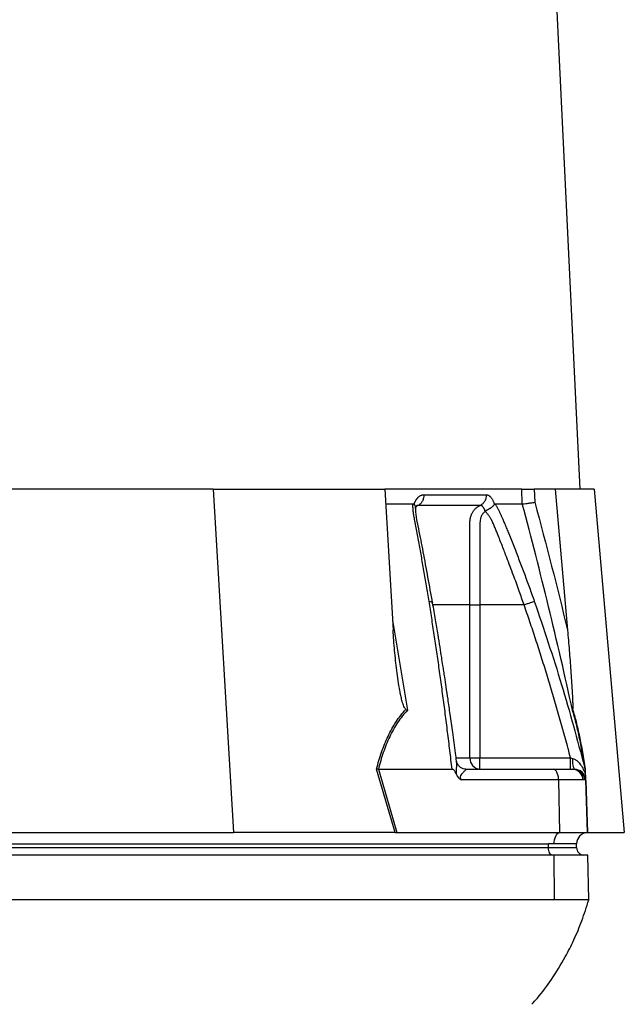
# Model space of a CAD drawing. Header units: millimetres. Extents: x 2169 to 3639, y 1062 to 4821.
# Tile 10 of 13: x 3055 to 3378, y 1887 to 2414. Entities that reach past the tile are written whole.
import ezdxf

# ---------------------------------------------------------------- set-up
doc = ezdxf.new("R2010")
doc.units = ezdxf.units.MM
doc.header["$LTSCALE"] = 2

msp = doc.modelspace()

# ---------------------------------------------------------------- linework, layer by layer
at = {"color": 7, "linetype": 'Continuous', "lineweight": 25}
for p, q in [((3354.64, 2162.98), (3273.64, 3846.98)), ((3158.11, 2162.98), (3042.61, 2162.98)), ((3158.11, 2162.98), (3168.94, 1978.98)), ((3158.11, 2162.98), (3249.99, 2162.98)), ((3249.99, 2162.98), (3254.44, 2087.4)), ((3323.34, 2162.98), (3249.99, 2162.98)), ((3323.61, 2154.99), (3323.34, 2162.98)), ((3329.99, 2162.98), (3330.23, 2155.89)), ((3341.19, 2162.98), (3329.99, 2162.98)), ((3341.19, 2162.98), (3347.8, 2087.4)), ((3362.11, 2162.98), (3341.19, 2162.98)), ((3362.11, 2162.98), (3378.2, 1978.98)), ((3250.46, 2154.98), (3265.04, 2154.98)), ((3265.64, 2154.72), (3265.73, 2154.98)), ((3308.56, 2154.98), (3308.64, 2154.72)), ((3295.56, 2018.98), (3295.56, 2100.98)), ((3300.93, 2100.98), (3300.93, 2018.98)), ((3324.53, 2100.98), (3300.93, 2100.98)), ((3295.56, 2018.98), (3300.93, 2018.98)), ((3300.93, 2012.98), (3300.93, 2018.98)), ((3300.93, 2018.98), (3349.45, 2018.98)), ((3356.91, 2014.11), (3357.23, 2012.98)), ((3255.44, 1978.98), (3245.57, 2013.03)), ((3246.52, 2012.99), (3256.38, 1978.98)), ((3246.55, 2012.98), (3286.01, 2012.98)), ((3293.38, 2012.98), (3340.03, 2012.98)), ((3340.03, 2012.98), (3350.35, 2012.98)), ((3350.35, 2012.98), (3351.06, 2012.98)), ((3351.06, 2012.98), (3351.43, 2012.98)), ((3357.21, 2012.93), (3357.05, 2013.61)), ((3343.02, 2007.19), (3290.95, 2007.19)), ((3343.02, 2007.19), (3343.52, 1978.98)), ((3356.07, 2007.19), (3343.02, 2007.19)), ((3356.96, 2007.19), (3356.07, 2007.19)), ((3357.43, 2007.19), (3356.96, 2007.19)), ((3357.43, 2007.19), (3358.41, 1978.98)), ((3047.88, 1978.98), (3168.94, 1978.98)), ((3254.96, 1978.98), (3168.94, 1978.98)), ((3256.38, 1978.98), (3343.52, 1978.98)), ((3343.52, 1978.98), (3358.41, 1978.98)), ((3358.62, 1978.98), (3378.2, 1978.98)), ((2853.62, 1972.98), (3337.62, 1972.98)), ((3340.62, 1972.98), (3337.62, 1972.98)), ((3337.62, 1970.98), (3337.62, 1972.98)), ((3352.62, 1972.98), (3340.62, 1972.98)), ((3352.62, 1970.98), (3352.62, 1972.98)), ((2853.62, 1970.98), (3337.62, 1970.98)), ((3340.67, 1966.98), (2856.67, 1966.98)), ((3337.62, 1970.98), (3352.62, 1970.98)), ((3340.88, 1942.98), (3340.67, 1966.98)), ((3358.73, 1966.98), (3340.67, 1966.98)), ((3359.15, 1942.98), (3358.73, 1966.98)), ((3340.88, 1942.98), (2856.88, 1942.98))]:
    msp.add_line(p, q, dxfattribs=at)
at = {"color": 8, "linetype": 'Continuous', "lineweight": 25}
for p, q in [((3254.12, 2092.75), (3262.07, 2044.5)), ((3288.33, 2018.98), (3295.56, 2018.98)), ((3357.54, 2006.87), (3358.51, 1978.98))]:
    msp.add_line(p, q, dxfattribs=at)
at = {"color": 7, "linetype": 'Continuous', "lineweight": 25, "flags": 128}
for points in [[(3340.62, 1972.98), (3340.68, 1974.13), (3340.84, 1975.23), (3341.11, 1976.25), (3341.46, 1977.15), (3341.9, 1977.9), (3342.4, 1978.47), (3342.95, 1978.83), (3343.52, 1978.98)], [(3339.62, 1966.98), (3339.23, 1967.06), (3338.86, 1967.29), (3338.51, 1967.66), (3338.21, 1968.16), (3337.96, 1968.76), (3337.77, 1969.45), (3337.66, 1970.2), (3337.62, 1970.98)]]:
    msp.add_lwpolyline(points, dxfattribs=at)
at = {"color": 7, "linetype": 'Continuous', "lineweight": 25}
for centre, radius, start, end in [((3301.26, 2018.69), 5.71, 177.0312, 266.6861), ((3360.42, 2017.38), 10, 172.1759, 206.0599), ((3350.22, 2007.13), 5.85, 0.5844, 88.6453), ((3351.02, 2007.04), 5.95, 1.5169, 89.5524), ((3351.43, 2006.98), 6, 2, 90), ((3358.62, 1972.98), 6, 92, 180), ((3358.62, 1972.98), 6, 90, 91.0431), ((3356.62, 1970.98), 4, 180, 270)]:
    msp.add_arc(centre, radius, start, end, dxfattribs=at)
msp.add_ellipse((3257.62, 1972.98), major_axis=(26.49, -0.63), ratio=0.225259, start_param=1.658536, end_param=1.676742, dxfattribs=at)
for points, knots in [([(3323.34, 2162.98), (3323.59, 2162.98), (3323.94, 2162.98), (3324.85, 2162.98), (3325.39, 2162.98), (3326.29, 2162.98), (3326.61, 2162.98), (3327.25, 2162.98), (3327.59, 2162.98), (3328.62, 2162.98), (3329.3, 2162.98), (3329.99, 2162.98)], [0, 0, 0, 0, 0.25, 0.25, 0.5, 0.5, 0.625, 0.625, 0.75, 0.75, 1, 1, 1, 1]), ([(3265.73, 2154.98), (3265.78, 2155.12), (3265.88, 2155.39), (3266.03, 2155.77), (3266.2, 2156.14), (3266.37, 2156.49), (3266.55, 2156.83), (3266.74, 2157.15), (3266.94, 2157.46), (3267.15, 2157.75), (3267.36, 2158.02), (3267.58, 2158.28), (3267.81, 2158.52), (3268.05, 2158.75), (3268.38, 2159.02), (3268.78, 2159.32), (3269.29, 2159.59), (3269.8, 2159.78), (3270.32, 2159.91), (3270.68, 2159.92), (3270.86, 2159.93)], [0, 0, 0, 0, 0.0442489, 0.088103, 0.1316437, 0.1749545, 0.21812, 0.2612256, 0.3043574, 0.347601, 0.3910414, 0.4347626, 0.4788469, 0.5233746, 0.5684236, 0.6548026, 0.7405374, 0.8262412, 0.9125282, 1, 1, 1, 1]), ([(3270.86, 2159.93), (3270.87, 2159.36), (3270.82, 2158.77), (3270.57, 2157.6), (3270.36, 2157.03), (3269.81, 2155.98), (3269.47, 2155.51), (3268.7, 2154.74), (3268.27, 2154.43), (3267.84, 2154.21)], [0, 0, 0, 0, 0.25, 0.25, 0.5, 0.5, 0.75, 0.75, 1, 1, 1, 1]), ([(3304.32, 2159.93), (3304.34, 2159.36), (3304.29, 2158.77), (3304.01, 2157.6), (3303.79, 2157.03), (3303.19, 2155.98), (3302.82, 2155.51), (3301.99, 2154.74), (3301.54, 2154.43), (3301.07, 2154.21)], [0, 0, 0, 0, 0.25, 0.25, 0.5, 0.5, 0.75, 0.75, 1, 1, 1, 1]), ([(3304.32, 2159.93), (3304.4, 2159.93), (3304.54, 2159.92), (3304.75, 2159.89), (3304.96, 2159.84), (3305.17, 2159.78), (3305.38, 2159.69), (3305.59, 2159.58), (3305.79, 2159.45), (3305.99, 2159.31), (3306.19, 2159.14), (3306.45, 2158.9), (3306.76, 2158.56), (3307.11, 2158.11), (3307.44, 2157.59), (3307.75, 2157.02), (3308.04, 2156.4), (3308.31, 2155.72), (3308.48, 2155.23), (3308.56, 2154.98)], [0, 0, 0, 0, 0.043919, 0.087472, 0.13073, 0.173768, 0.216664, 0.259492, 0.30233, 0.345255, 0.388344, 0.431671, 0.51489, 0.596546, 0.677156, 0.757259, 0.837405, 0.91814, 1, 1, 1, 1]), ([(3265.04, 2154.99), (3265.08, 2154.98), (3265.17, 2154.98), (3265.29, 2154.95), (3265.42, 2154.89), (3265.53, 2154.82), (3265.6, 2154.75), (3265.64, 2154.72)], [0, 0, 0, 0, 0.212576, 0.416535, 0.614103, 0.807726, 1, 1, 1, 1]), ([(3273.66, 2102.9), (3273.43, 2104.28), (3272.99, 2107.03), (3272.31, 2111.13), (3271.62, 2115.2), (3270.93, 2119.25), (3270.02, 2124.48), (3268.88, 2130.88), (3267.72, 2137.19), (3266.78, 2142.22), (3266.2, 2145.2), (3265.8, 2147.31), (3265.58, 2148.52), (3265.41, 2149.55), (3265.28, 2150.56), (3265.17, 2151.61), (3265.09, 2152.75), (3265.04, 2153.88), (3265.04, 2154.62), (3265.04, 2154.98)], [0, 0, 0, 0, 0.0777766, 0.1551997, 0.2322716, 0.3089948, 0.3853718, 0.5305262, 0.6744738, 0.7474235, 0.8196146, 0.8463831, 0.8697605, 0.889755, 0.9063828, 0.929523, 0.9527995, 0.9762724, 1, 1, 1, 1]), ([(3265.64, 2154.72), (3265.91, 2154.39), (3266.41, 2153.8), (3266.39, 2153.21), (3266.39, 2152.94)], [0, 0, 0, 0, 0.542776, 1, 1, 1, 1]), ([(3266.38, 2152.49), (3266.41, 2152.62), (3266.52, 2153), (3266.76, 2153.54), (3267.07, 2154.03), (3267.03, 2153.99), (3267.01, 2153.98)], [0, 0, 0, 0, 0.121018, 0.347236, 0.71047, 1, 1, 1, 1]), ([(3275.58, 2102.01), (3273.91, 2111.19), (3271.48, 2124.54), (3268.64, 2139.65), (3266.67, 2148.06), (3266.53, 2151.68), (3266.47, 2153.5)], [0, 0, 0, 0, 0.521787, 0.759699, 0.879052, 1, 1, 1, 1]), ([(3301.07, 2154.21), (3299.93, 2154.21), (3297.44, 2154.21), (3293.75, 2154.21), (3289.71, 2154.21), (3286.88, 2154.21), (3283.88, 2154.21), (3280.96, 2154.21), (3276.55, 2154.21), (3272.28, 2154.21), (3269.27, 2154.21), (3267.84, 2154.21)], [0.7589111, 0.7589111, 0.7589111, 0.7589111, 0.7820302, 0.8131687, 0.8443073, 0.8754458, 0.8754458, 0.9065844, 0.9377229, 0.9688615, 0.9919807, 0.9919807, 0.9919807, 0.9919807]), ([(3295.56, 2100.98), (3295.56, 2110.27), (3295.56, 2119.56), (3295.56, 2133.48), (3295.57, 2138.71), (3295.57, 2143.93), (3295.57, 2144.8), (3295.57, 2145.09), (3295.57, 2145.67), (3295.59, 2145.96), (3295.66, 2146.82), (3295.76, 2147.39), (3296.05, 2148.49), (3296.24, 2149.04), (3296.71, 2150.07), (3296.99, 2150.56), (3297.62, 2151.49), (3297.98, 2151.92), (3298.76, 2152.71), (3299.18, 2153.07), (3300.09, 2153.71), (3300.57, 2153.98), (3301.07, 2154.21)], [0, 0, 0, 0, 0.5, 0.5, 0.75, 0.78125, 0.78125, 0.796875, 0.796875, 0.8125, 0.8125, 0.84375, 0.84375, 0.875, 0.875, 0.90625, 0.90625, 0.9375, 0.9375, 0.96875, 0.96875, 1, 1, 1, 1]), ([(3303.66, 2151.17), (3303.64, 2151.24), (3303.61, 2151.41), (3303.53, 2151.67), (3303.42, 2151.97), (3303.28, 2152.3), (3303.11, 2152.65), (3302.9, 2153), (3302.65, 2153.35), (3302.37, 2153.67), (3302.06, 2153.92), (3301.74, 2154.1), (3301.41, 2154.2), (3301.18, 2154.2), (3301.07, 2154.21)], [0, 0, 0, 0, 0.038504, 0.086514, 0.144034, 0.211029, 0.287449, 0.37325, 0.468405, 0.572922, 0.680036, 0.786786, 0.893373, 1, 1, 1, 1]), ([(3303.7, 2151.18), (3303.73, 2151.21), (3303.8, 2151.27), (3303.91, 2151.35), (3304.05, 2151.43), (3304.21, 2151.52), (3304.4, 2151.62), (3304.61, 2151.72), (3304.85, 2151.84), (3305.11, 2151.98), (3305.4, 2152.12), (3305.7, 2152.29), (3306.02, 2152.47), (3306.35, 2152.67), (3306.69, 2152.89), (3307.04, 2153.14), (3307.4, 2153.42), (3307.76, 2153.72), (3308.09, 2154.04), (3308.4, 2154.38), (3308.56, 2154.6), (3308.64, 2154.72)], [0, 0, 0, 0, 0.017248, 0.037456, 0.060913, 0.087838, 0.118407, 0.152763, 0.191026, 0.233291, 0.279627, 0.330072, 0.384627, 0.443251, 0.505852, 0.572276, 0.648655, 0.730209, 0.816408, 0.906598, 1, 1, 1, 1]), ([(3308.64, 2154.72), (3308.66, 2154.74), (3308.7, 2154.8), (3308.77, 2154.87), (3308.84, 2154.92), (3308.92, 2154.96), (3308.99, 2154.98), (3309.05, 2154.98), (3309.07, 2154.99)], [0, 0, 0, 0, 0.160202, 0.321039, 0.484027, 0.650625, 0.822199, 1, 1, 1, 1]), ([(3309.07, 2154.98), (3309.2, 2154.78), (3309.44, 2154.36), (3309.8, 2153.73), (3310.15, 2153.1), (3310.49, 2152.46), (3310.83, 2151.82), (3311.15, 2151.18), (3311.47, 2150.53), (3311.78, 2149.88), (3312.17, 2149.03), (3312.68, 2147.87), (3313.4, 2146.15), (3314.28, 2144.04), (3315.28, 2141.62), (3316.93, 2137.59), (3319.19, 2131.95), (3321.99, 2124.75), (3324.73, 2117.51), (3327.42, 2110.24), (3329.16, 2105.36), (3330.03, 2102.91)], [0, 0, 0, 0, 0.0134228, 0.0267382, 0.0399565, 0.0530881, 0.0661437, 0.0791341, 0.0920702, 0.1049632, 0.1178244, 0.141662, 0.1728313, 0.2170572, 0.2634912, 0.3121266, 0.4491557, 0.58733, 0.7237611, 0.8613131, 1, 1, 1, 1]), ([(3350.49, 2044.5), (3346.41, 2063.02), (3342.15, 2081.49), (3333.2, 2118.33), (3328.52, 2136.69), (3323.6, 2154.98)], [0, 0, 0, 0, 0.5, 0.5, 1, 1, 1, 1]), ([(3323.61, 2154.99), (3323.86, 2155.01), (3324.22, 2155.04), (3325.12, 2155.15), (3325.66, 2155.22), (3326.56, 2155.34), (3326.87, 2155.39), (3327.52, 2155.48), (3327.85, 2155.53), (3328.53, 2155.63), (3328.87, 2155.68), (3329.55, 2155.78), (3329.89, 2155.83), (3330.23, 2155.89)], [0, 0, 0, 0, 0.25, 0.25, 0.5, 0.5, 0.625, 0.625, 0.75, 0.75, 0.875, 0.875, 1, 1, 1, 1]), ([(3303.67, 2150.82), (3303.2, 2150.59), (3302.81, 2150.24), (3302.14, 2149.45), (3301.87, 2149), (3301.42, 2148.06), (3301.25, 2147.56), (3301.02, 2146.54), (3300.96, 2146.02), (3300.94, 2145.22), (3300.94, 2144.96), (3300.94, 2144.43), (3300.94, 2143.63), (3300.94, 2141.78), (3300.94, 2135.95), (3300.94, 2122.18), (3300.93, 2109.46), (3300.93, 2100.98)], [0, 0, 0, 0, 0.03125, 0.03125, 0.0625, 0.0625, 0.09375, 0.09375, 0.125, 0.125, 0.140625, 0.140625, 0.15625, 0.1875, 0.25, 0.5, 1, 1, 1, 1]), ([(3324.53, 2100.98), (3323.68, 2103.43), (3321.83, 2108.7), (3318.75, 2117.16), (3316.1, 2124.15), (3314.1, 2129.35), (3312.9, 2132.43), (3311.63, 2135.63), (3310.62, 2138.16), (3309.89, 2139.98), (3309.45, 2141.05), (3309.01, 2142.12), (3308.56, 2143.2), (3308.11, 2144.27), (3307.75, 2145.13), (3307.46, 2145.78), (3307.23, 2146.23), (3306.97, 2146.71), (3306.68, 2147.2), (3306.36, 2147.7), (3306.02, 2148.22), (3305.65, 2148.76), (3305.25, 2149.3), (3304.83, 2149.84), (3304.39, 2150.39), (3304.08, 2150.75), (3303.93, 2150.93)], [0, 0, 0, 0, 0.143085, 0.308796, 0.497427, 0.555835, 0.616742, 0.680167, 0.746121, 0.767405, 0.788723, 0.810074, 0.831456, 0.852865, 0.874301, 0.883002, 0.892336, 0.902282, 0.912815, 0.923904, 0.935514, 0.947608, 0.960145, 0.973084, 0.986383, 1, 1, 1, 1]), ([(3286.01, 2012.98), (3285.82, 2014.66), (3285.42, 2018), (3284.82, 2022.99), (3284.22, 2027.94), (3283.61, 2032.87), (3282.99, 2037.76), (3282.37, 2042.62), (3281.74, 2047.45), (3281.1, 2052.25), (3280.46, 2057.01), (3279.81, 2061.74), (3279.15, 2066.44), (3278.49, 2071.11), (3277.82, 2075.75), (3277.15, 2080.35), (3276.46, 2084.93), (3275.77, 2089.47), (3275.08, 2093.98), (3274.37, 2098.45), (3273.89, 2101.42), (3273.66, 2102.9)], [0, 0, 0, 0, 0.055211, 0.110128, 0.164753, 0.219086, 0.273129, 0.326884, 0.38035, 0.43353, 0.486425, 0.539036, 0.591365, 0.643413, 0.695181, 0.746671, 0.797884, 0.848822, 0.899487, 0.949879, 1, 1, 1, 1]), ([(3288.39, 2017.29), (3288.21, 2018.74), (3287.54, 2023.9), (3286.4, 2032.25), (3285.06, 2041.86), (3283.89, 2049.96), (3282.91, 2056.57), (3282.16, 2061.55), (3281.58, 2065.35), (3281.04, 2068.87), (3280.37, 2073.16), (3279.49, 2078.66), (3278.4, 2085.38), (3277.08, 2093.31), (3276.1, 2098.98), (3275.58, 2102.01)], [0, 0, 0, 0, 0.050663, 0.180653, 0.293264, 0.388491, 0.466333, 0.526794, 0.564787, 0.601011, 0.651659, 0.716876, 0.796665, 0.891033, 1, 1, 1, 1]), ([(3295.56, 2100.98), (3296.05, 2100.99), (3296.82, 2100.99), (3298.71, 2100.98), (3299.82, 2100.98), (3300.93, 2100.98)], [0, 0, 0, 0, 0.5, 0.5, 1, 1, 1, 1]), ([(3324.53, 2100.98), (3325.11, 2101.19), (3325.73, 2101.4), (3326.93, 2101.82), (3327.51, 2102.03), (3328.54, 2102.38), (3328.98, 2102.54), (3329.66, 2102.77), (3329.89, 2102.86), (3330.03, 2102.91)], [0, 0, 0, 0, 0.25, 0.25, 0.5, 0.5, 0.75, 0.75, 1, 1, 1, 1]), ([(3349.45, 2018.98), (3349, 2020.7), (3348.09, 2024.11), (3346.71, 2029.2), (3345.32, 2034.25), (3343.91, 2039.27), (3342.49, 2044.25), (3341.06, 2049.19), (3339.62, 2054.09), (3338.17, 2058.95), (3336.7, 2063.77), (3335.22, 2068.56), (3333.73, 2073.3), (3332.23, 2078.01), (3330.72, 2082.68), (3329.19, 2087.31), (3327.65, 2091.91), (3326.1, 2096.46), (3325.05, 2099.48), (3324.53, 2100.98)], [0, 0, 0, 0, 0.061953, 0.123509, 0.18467, 0.245435, 0.305808, 0.365787, 0.425376, 0.484574, 0.543383, 0.601804, 0.659839, 0.717488, 0.774754, 0.831636, 0.888137, 0.944258, 1, 1, 1, 1]), ([(3261.23, 2044.98), (3261.06, 2045.08), (3260.93, 2045.24), (3260.68, 2045.59), (3260.57, 2045.78), (3260.27, 2046.36), (3260.1, 2046.78), (3259.64, 2048.04), (3259.39, 2048.9), (3258.93, 2050.65), (3258.73, 2051.53), (3258.35, 2053.3), (3258.18, 2054.19), (3257.68, 2056.86), (3257.39, 2058.64), (3256.86, 2062.22), (3256.61, 2064.01), (3255.94, 2069.39), (3255.56, 2072.98), (3254.92, 2080.18), (3254.65, 2083.79), (3254.44, 2087.4)], [0, 0, 0, 0, 0.015625, 0.015625, 0.03125, 0.03125, 0.0625, 0.0625, 0.125, 0.125, 0.1875, 0.1875, 0.25, 0.25, 0.375, 0.375, 0.5, 0.5, 0.75, 0.75, 1, 1, 1, 1]), ([(3347.8, 2087.4), (3348.12, 2083.79), (3348.42, 2080.18), (3349, 2072.98), (3349.28, 2069.38), (3349.67, 2063.99), (3349.79, 2062.19), (3350.03, 2058.61), (3350.15, 2056.82), (3350.3, 2054.16), (3350.35, 2053.27), (3350.45, 2051.5), (3350.49, 2050.62), (3350.56, 2048.88), (3350.59, 2048.01), (3350.61, 2046.76), (3350.62, 2046.35), (3350.61, 2045.77), (3350.6, 2045.58), (3350.58, 2045.24), (3350.56, 2045.08), (3350.54, 2044.98)], [0, 0, 0, 0, 0.25, 0.25, 0.5, 0.5, 0.625, 0.625, 0.75, 0.75, 0.8125, 0.8125, 0.875, 0.875, 0.9375, 0.9375, 0.96875, 0.96875, 0.984375, 0.984375, 1, 1, 1, 1]), ([(3245.57, 2013.03), (3246.35, 2016.1), (3247.24, 2019.12), (3248.75, 2023.51), (3249.29, 2024.96), (3250.44, 2027.8), (3251.05, 2029.19), (3252.98, 2033.26), (3254.4, 2035.84), (3256.79, 2039.47), (3257.63, 2040.64), (3259.37, 2042.88), (3260.28, 2043.96), (3261.23, 2044.98)], [0, 0, 0, 0, 0.25, 0.25, 0.375, 0.375, 0.5, 0.5, 0.75, 0.75, 0.875, 0.875, 1, 1, 1, 1]), ([(3262.07, 2044.5), (3260.17, 2042.5), (3258.44, 2040.31), (3255.29, 2035.59), (3253.87, 2033.06), (3251.95, 2029.04), (3251.35, 2027.66), (3250.21, 2024.84), (3249.68, 2023.41), (3248.18, 2019.04), (3247.31, 2016.04), (3246.55, 2012.98)], [0, 0, 0, 0, 0.25, 0.25, 0.5, 0.5, 0.625, 0.625, 0.75, 0.75, 1, 1, 1, 1]), ([(3357.23, 2012.98), (3356.74, 2016.04), (3356.23, 2019.04), (3355.44, 2023.41), (3355.18, 2024.84), (3354.63, 2027.66), (3354.35, 2029.04), (3353.51, 2033.06), (3352.93, 2035.59), (3351.73, 2040.31), (3351.12, 2042.5), (3350.49, 2044.5)], [0, 0, 0, 0, 0.25, 0.25, 0.375, 0.375, 0.5, 0.5, 0.75, 0.75, 1, 1, 1, 1]), ([(3350.54, 2044.98), (3350.85, 2043.96), (3351.17, 2042.88), (3351.79, 2040.64), (3352.1, 2039.47), (3353.01, 2035.84), (3353.6, 2033.26), (3354.45, 2029.19), (3354.73, 2027.8), (3355.27, 2024.96), (3355.54, 2023.51), (3356.33, 2019.12), (3356.84, 2016.1), (3357.32, 2013.03)], [0, 0, 0, 0, 0.125, 0.125, 0.25, 0.25, 0.5, 0.5, 0.625, 0.625, 0.75, 0.75, 1, 1, 1, 1]), ([(3293.38, 2012.98), (3292.91, 2013.02), (3291.93, 2013.11), (3290.36, 2013.9), (3289.18, 2015.11), (3288.55, 2016.42), (3288.46, 2017), (3288.43, 2017.22)], [0, 0, 0, 0, 0.204981, 0.429499, 0.670947, 0.870829, 1, 1, 1, 1]), ([(3349.45, 2012.98), (3349.45, 2012.98), (3349.45, 2013.14), (3349.45, 2013.74), (3349.45, 2014.19), (3349.45, 2015.3), (3349.45, 2015.96), (3349.45, 2017.41), (3349.45, 2018.2), (3349.45, 2018.98)], [0, 0, 0, 0, 0.25, 0.25, 0.5, 0.5, 0.75, 0.75, 1, 1, 1, 1]), ([(3350.51, 2018.74), (3350.99, 2018.63), (3351.43, 2018.44), (3352.25, 2017.96), (3352.64, 2017.67), (3353.7, 2016.74), (3354.3, 2016.02), (3355.37, 2014.5), (3355.83, 2013.69), (3356.66, 2011.99), (3357.02, 2011.1), (3357.32, 2010.17)], [0, 0, 0, 0, 0.125, 0.125, 0.25, 0.25, 0.5, 0.5, 0.75, 0.75, 1, 1, 1, 1]), ([(3288.34, 2010.17), (3288.1, 2010.78), (3287.82, 2011.37), (3287.29, 2012.17), (3287.09, 2012.43), (3286.73, 2012.73), (3286.61, 2012.81), (3286.34, 2012.94), (3286.19, 2012.98), (3286.05, 2012.98)], [0, 0, 0, 0, 0.5, 0.5, 0.75, 0.75, 0.875, 0.875, 1, 1, 1, 1]), ([(3288.34, 2010.17), (3288.47, 2009.84), (3288.63, 2009.52), (3288.98, 2008.94), (3289.18, 2008.66), (3289.64, 2008.16), (3289.88, 2007.93), (3290.4, 2007.53), (3290.68, 2007.36), (3290.95, 2007.19)], [0, 0, 0, 0, 0.25, 0.25, 0.5, 0.5, 0.75, 0.75, 1, 1, 1, 1]), ([(3293.38, 2012.98), (3293.38, 2012.98), (3293.38, 2012.98), (3293.39, 2012.98), (3293.4, 2012.98), (3293.42, 2012.98), (3293.43, 2012.98), (3293.46, 2012.97), (3293.47, 2012.96), (3293.48, 2012.92), (3293.47, 2012.88), (3293.4, 2012.74), (3293.29, 2012.62), (3292.88, 2012.18), (3292.47, 2011.81), (3291.81, 2011.16), (3291.58, 2010.93), (3291.13, 2010.41), (3290.9, 2010.13), (3290.6, 2009.62), (3290.51, 2009.44), (3290.39, 2009.03), (3290.35, 2008.8), (3290.39, 2008.31), (3290.46, 2008.06), (3290.68, 2007.6), (3290.81, 2007.39), (3290.95, 2007.19)], [0, 0, 0, 0, 0.003906, 0.003906, 0.007813, 0.015625, 0.03125, 0.03125, 0.0625, 0.0625, 0.125, 0.125, 0.25, 0.25, 0.5, 0.5, 0.625, 0.625, 0.75, 0.75, 0.8125, 0.8125, 0.875, 0.875, 0.9375, 0.9375, 1, 1, 1, 1]), ([(3343.02, 2007.19), (3343.01, 2007.89), (3342.94, 2008.63), (3342.63, 2010.06), (3342.4, 2010.74), (3341.82, 2011.86), (3341.47, 2012.3), (3340.75, 2012.86), (3340.37, 2012.98), (3340.03, 2012.98)], [0, 0, 0, 0, 0.25, 0.25, 0.5, 0.5, 0.75, 0.75, 1, 1, 1, 1]), ([(3357.23, 2012.99), (3357.23, 2012.99), (3357.23, 2012.84), (3357.24, 2012.44), (3357.25, 2012.19), (3357.27, 2011.65), (3357.28, 2011.36), (3357.3, 2010.77), (3357.31, 2010.47), (3357.32, 2010.17)], [0, 0, 0, 0, 0.25, 0.25, 0.5, 0.5, 0.75, 0.75, 1, 1, 1, 1]), ([(3357.32, 2010.17), (3357.34, 2009.84), (3357.35, 2009.52), (3357.37, 2008.94), (3357.38, 2008.66), (3357.39, 2008.16), (3357.4, 2007.93), (3357.42, 2007.53), (3357.42, 2007.36), (3357.43, 2007.19)], [0, 0, 0, 0, 0.25, 0.25, 0.5, 0.5, 0.75, 0.75, 1, 1, 1, 1]), ([(3328.66, 1887.07), (3329.67, 1888.17), (3333.48, 1892.3), (3339.6, 1900.69), (3346.11, 1911.16), (3351.4, 1921.74), (3355.69, 1931.93), (3357.97, 1939.22), (3359.15, 1942.98)], [0, 0, 0, 0, 0.071199, 0.269468, 0.489692, 0.649154, 0.819102, 1, 1, 1, 1]), ([(3359.15, 1942.98), (3359.15, 1942.98), (3358.89, 1942.98), (3357.93, 1942.98), (3356.42, 1942.98), (3355.05, 1942.98), (3353.46, 1942.98), (3351.72, 1942.98), (3348.7, 1942.98), (3345.19, 1942.98), (3342.43, 1942.98), (3340.88, 1942.98)], [0.16072828, 0.16072828, 0.16072828, 0.16072828, 0.16221288, 0.16369747, 0.16518207, 0.16666667, 0.16666667, 0.16815126, 0.16963586, 0.17112046, 0.17260505, 0.17260505, 0.17260505, 0.17260505])]:
    msp.add_open_spline(points, degree=3, knots=knots, dxfattribs=at)
for points in [[(3270.86, 2159.93), (3283.24, 2159.93), (3294.43, 2159.93), (3304.32, 2159.93)], [(3309.07, 2154.98), (3311.7, 2154.98), (3316.74, 2154.98), (3321.39, 2154.98), (3323.6, 2154.98)], [(3330.23, 2155.89), (3336.47, 2133.16), (3342.31, 2110.32), (3347.8, 2087.4)], [(3261.23, 2044.98), (3261.49, 2044.82), (3261.77, 2044.66), (3262.07, 2044.5)], [(3350.54, 2044.98), (3350.49, 2044.82), (3350.48, 2044.66), (3350.49, 2044.5)], [(3349.45, 2018.98), (3349.81, 2018.9), (3350.16, 2018.82), (3350.51, 2018.74)], [(3246.52, 2012.99), (3246.19, 2013), (3245.87, 2013.01), (3245.57, 2013.03)], [(3246.55, 2012.98), (3246.54, 2012.98), (3246.53, 2012.98), (3246.52, 2012.99)], [(3255.44, 1978.98), (3255.73, 1978.98), (3256.05, 1978.98), (3256.38, 1978.98)]]:
    msp.add_open_spline(points, degree=3, dxfattribs=at)
at = {"color": 8, "linetype": 'Continuous', "lineweight": 25}
for points, knots in [([(3267.84, 2154.21), (3267.53, 2154.04), (3267.11, 2153.81), (3266.76, 2153.41), (3266.67, 2153.31)], [0, 0, 0, 0, 0.7406208, 1, 1, 1, 1]), ([(3267.84, 2154.21), (3267.62, 2154.2), (3267.29, 2154.2), (3266.97, 2153.96), (3266.86, 2153.87)], [0, 0, 0, 0, 0.646094, 1, 1, 1, 1]), ([(3273.66, 2102.91), (3274.08, 2102.83), (3274.95, 2102.69), (3275.55, 2102.34), (3275.51, 2102.07), (3275.5, 2102)], [0, 0, 0, 0, 0.413141, 0.850221, 1, 1, 1, 1]), ([(3295.56, 2100.98), (3290.7, 2100.98), (3284.55, 2100.98), (3277.28, 2100.98), (3275.75, 2100.98)], [0, 0, 0, 0, 0.789481, 1, 1, 1, 1]), ([(3330.03, 2102.9), (3335.05, 2088.06), (3344.97, 2058.75), (3352.97, 2028.86), (3356.91, 2014.11)], [0, 0, 0, 0, 0.5064478, 1, 1, 1, 1]), ([(3288.34, 2010.17), (3288.34, 2010.33), (3288.31, 2011.16), (3288.37, 2013.24), (3288.58, 2015.58), (3288.41, 2016.9), (3288.36, 2017.29)], [0, 0, 0, 0, 0.059045, 0.300683, 0.794115, 1, 1, 1, 1])]:
    msp.add_open_spline(points, degree=3, knots=knots, dxfattribs=at)

doc.saveas('drawing.dxf')
